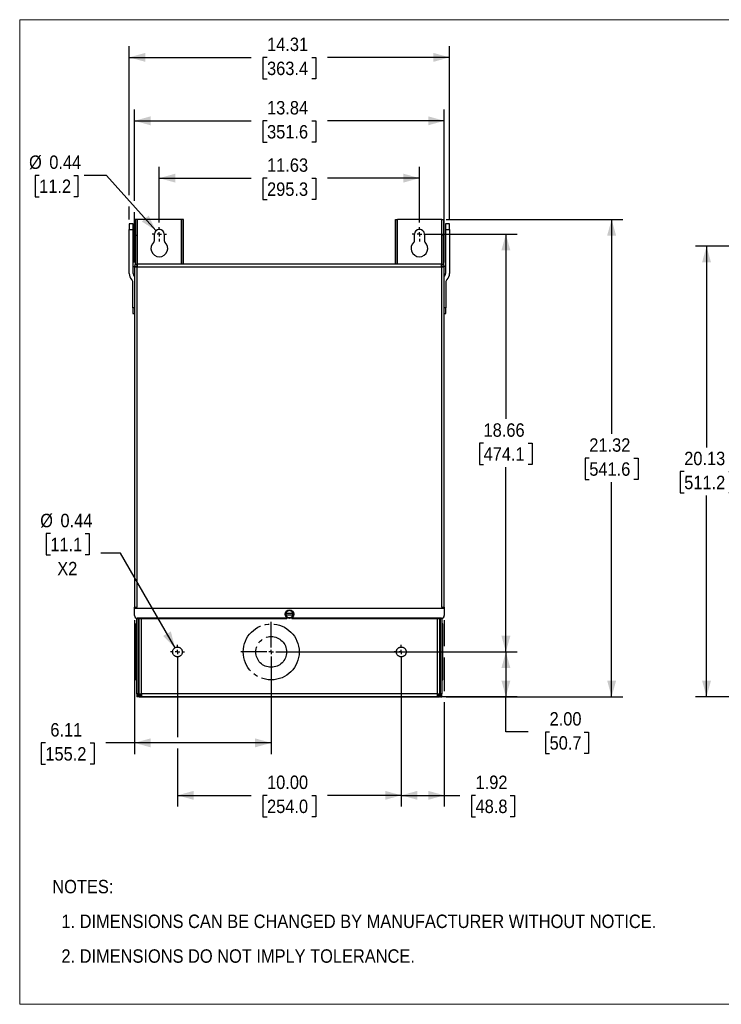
# Model space of a CAD drawing. Header units: inches. Extents: x 0 to 68, y 0 to 44.
# Tile 1 of 2: x 0 to 31.3, y 0 to 44. Entities that reach past the tile are written whole.
import ezdxf

# ---------------------------------------------------------------- set-up
doc = ezdxf.new("R2010")
doc.units = ezdxf.units.IN
doc.header["$LTSCALE"] = 4
doc.header["$MEASUREMENT"] = 0
for name, pattern in [('SLD-Center', [0.75, 0.6, -0.05, 0.05, -0.05]), ('SLD-Dashed', [0.2, 0.1, 0.1]), ('SLD-Solid', [0])]:
    doc.linetypes.add(name, pattern=pattern)
for name, color, linetype in [('CENTER', 40, 'SLD-Center'), ('HIDDEN', 102, 'SLD-Dashed'), ('SLD-DEFPOINTS', 7, 'Continuous')]:
    doc.layers.add(name, color=color, linetype=linetype)
doc.layers.add('DIMENSIONS', color=140, linetype='SLD-Solid', lineweight=25)
doc.layers.add('TEXT', color=140, linetype='SLD-Solid', lineweight=25)
doc.styles.add('SLDTEXTSTYLE0', font='GOTHIC.TTF', dxfattribs={"width": 0.913})
doc.dimstyles.new('SLDDIMSTYLE0', dxfattribs={"dimtxt": 0.6, "dimasz": 0.72, "dimexe": 0, "dimexo": 0.0625, "dimgap": 0.15, "dimtad": 0, "dimtih": 1, "dimtoh": 1, "dimrnd": 1e-09, "dimzin": 4, "dimdsep": 46, "dimtxsty": 'SLDTEXTSTYLE0', "dimsah": 1, "dimcen": 0.09, "dimadec": 0, "dimazin": 1, "dimtfac": 1, "dimtofl": 0, "dimtmove": 0, "dimatfit": 3, "dimfxl": 0, "dimfrac": 2, "dimtolj": 1, "dimtzin": 12, "dimarcsym": 0})
doc.dimstyles.new('SLDDIMSTYLE1', dxfattribs={"dimtxt": 0.6, "dimasz": 0.72, "dimexe": 0, "dimexo": 0.0625, "dimgap": 0.15, "dimtad": 0, "dimtih": 1, "dimtoh": 1, "dimrnd": 1e-09, "dimzin": 12, "dimdsep": 46, "dimtxsty": 'SLDTEXTSTYLE0', "dimsah": 1, "dimcen": 0.09, "dimadec": 0, "dimazin": 3, "dimtfac": 1, "dimtofl": 0, "dimtmove": 0, "dimatfit": 3, "dimfxl": 0, "dimfrac": 2, "dimtolj": 1, "dimtzin": 12, "dimarcsym": 0})
doc.dimstyles.new('SLDDIMSTYLE2', dxfattribs={"dimtxt": 0.6, "dimasz": 0.72, "dimexe": 0, "dimexo": 0.0625, "dimgap": 0.15, "dimtad": 0, "dimtih": 1, "dimtoh": 1, "dimrnd": 1e-09, "dimdsep": 46, "dimtxsty": 'SLDTEXTSTYLE0', "dimsah": 1, "dimcen": 0, "dimadec": 0, "dimazin": 2, "dimtfac": 1, "dimtofl": 0, "dimtmove": 0, "dimatfit": 3, "dimfxl": 0, "dimfrac": 2, "dimtolj": 1, "dimtzin": 12, "dimarcsym": 0})
doc.dimstyles.new('SLDDIMSTYLE3', dxfattribs={"dimtxt": 0.6, "dimasz": 0.72, "dimexe": 0, "dimexo": 0.0625, "dimgap": 0.15, "dimtad": 0, "dimtih": 1, "dimtoh": 1, "dimrnd": 1e-09, "dimdsep": 46, "dimtxsty": 'SLDTEXTSTYLE0', "dimsah": 1, "dimcen": 0, "dimadec": 0, "dimazin": 2, "dimtfac": 1, "dimtofl": 0, "dimtmove": 0, "dimatfit": 3, "dimfxl": 0, "dimfrac": 2, "dimtolj": 1, "dimtzin": 12, "dimarcsym": 0})

# ---------------------------------------------------------------- blocks, each defined once
blk = doc.blocks.new('Block2')
at = {"color": 7, "linetype": 'SLD-Solid', "lineweight": 18}
for p, q in [((68, 44), (0, 44)), ((0, 0), (0, 44)), ((68, 0), (68, 44)), ((68, 0), (0, 0))]:
    blk.add_line(p, q, dxfattribs=at)
blk = doc.blocks.new('SW_NOTE_0_2')
at = {"layer": 'TEXT', "color": 0, "char_height": 0.6, "attachment_point": 1, "style": 'SLDTEXTSTYLE0'}
for s, insert in [('NOTES:', (0, 0.766)), ('  1. DIMENSIONS CAN BE CHANGED BY MANUFACTURER WITHOUT NOTICE.', (0, -0.785)), ('  2. DIMENSIONS DO NOT IMPLY TOLERANCE.', (0, -2.337))]:
    blk.add_mtext(s, dxfattribs=dict(at, insert=insert))
blk = doc.blocks.new('_D')
at = {"layer": 'DIMENSIONS'}
for p, q in [((7.05, 15.547), (7.05, 11.933)), ((17.05, 15.547), (17.05, 8.838)), ((7.05, 11.433), (7.05, 8.838)), ((7.05, 9.338), (10.343, 9.338)), ((11.052, 9.333), (10.869, 9.333)), ((10.869, 9.333), (10.869, 8.381)), ((13.047, 9.333), (13.23, 9.333)), ((13.23, 9.333), (13.23, 8.381)), ((17.05, 9.338), (13.756, 9.338)), ((10.869, 8.381), (11.052, 8.381)), ((13.23, 8.381), (13.047, 8.381))]:
    blk.add_line(p, q, dxfattribs=at)
for points in [[(7.05, 9.338), (7.77, 9.138), (7.77, 9.538)], [(17.05, 9.338), (16.33, 9.538), (16.33, 9.138)]]:
    blk.add_solid(points, dxfattribs=at)
at = {"layer": 'DIMENSIONS', "char_height": 0.6, "attachment_point": 1, "style": 'SLDTEXTSTYLE0'}
for s, insert in [('10.00', (11.052, 10.221)), ('254.0', (11.052, 9.147))]:
    blk.add_mtext(s, dxfattribs=dict(at, insert=insert))
blk = doc.blocks.new('_D_1')
at = {"layer": 'DIMENSIONS'}
for p, q in [((5.128, 17.17), (5.128, 11.183)), ((11.237, 15.547), (11.237, 11.183)), ((1.147, 11.678), (0.964, 11.678)), ((0.964, 11.678), (0.964, 10.726)), ((3.142, 11.678), (3.325, 11.678)), ((3.325, 11.678), (3.325, 10.726)), ((5.128, 11.683), (3.851, 11.683)), ((11.237, 11.683), (5.128, 11.683)), ((0.964, 10.726), (1.147, 10.726)), ((3.325, 10.726), (3.142, 10.726))]:
    blk.add_line(p, q, dxfattribs=at)
for points in [[(5.128, 11.683), (5.848, 11.483), (5.848, 11.883)], [(11.237, 11.683), (10.517, 11.883), (10.517, 11.483)]]:
    blk.add_solid(points, dxfattribs=at)
at = {"layer": 'DIMENSIONS', "char_height": 0.6, "attachment_point": 1, "style": 'SLDTEXTSTYLE0'}
for s, insert in [('6.11', (1.369, 12.567)), ('155.2', (1.147, 11.492))]:
    blk.add_mtext(s, dxfattribs=dict(at, insert=insert))
blk = doc.blocks.new('_D_2')
at = {"layer": 'DIMENSIONS'}
for p, q in [((18.972, 17.17), (18.972, 15.997)), ((17.05, 15.547), (17.05, 8.838)), ((18.972, 15.497), (18.972, 14)), ((18.972, 13.5), (18.972, 8.838)), ((17.05, 9.338), (18.972, 9.338)), ((18.972, 9.338), (19.66, 9.338)), ((20.369, 9.333), (20.187, 9.333)), ((20.187, 9.333), (20.187, 8.381)), ((21.921, 9.333), (22.104, 9.333)), ((22.104, 9.333), (22.104, 8.381)), ((20.187, 8.381), (20.369, 8.381)), ((22.104, 8.381), (21.921, 8.381))]:
    blk.add_line(p, q, dxfattribs=at)
for points in [[(17.05, 9.338), (17.77, 9.138), (17.77, 9.538)], [(18.972, 9.338), (18.252, 9.538), (18.252, 9.138)]]:
    blk.add_solid(points, dxfattribs=at)
at = {"layer": 'DIMENSIONS', "char_height": 0.6, "attachment_point": 1, "style": 'SLDTEXTSTYLE0'}
for s, insert in [('1.92', (20.369, 10.221)), ('48.8', (20.369, 9.147))]:
    blk.add_mtext(s, dxfattribs=dict(at, insert=insert))
blk = doc.blocks.new('_D_3')
at = {"layer": 'DIMENSIONS'}
for p, q in [((11.437, 15.747), (22.223, 15.747)), ((21.723, 15.747), (21.723, 13.75)), ((18.853, 13.75), (22.223, 13.75)), ((21.723, 12.172), (21.723, 13.75)), ((22.723, 12.172), (21.723, 12.172)), ((23.676, 12.168), (23.493, 12.168)), ((23.493, 12.168), (23.493, 11.215)), ((25.228, 12.168), (25.41, 12.168)), ((25.41, 12.168), (25.41, 11.215)), ((23.493, 11.215), (23.676, 11.215)), ((25.41, 11.215), (25.228, 11.215))]:
    blk.add_line(p, q, dxfattribs=at)
for points in [[(21.723, 15.747), (21.523, 15.027), (21.923, 15.027)], [(21.723, 13.75), (21.923, 14.47), (21.523, 14.47)]]:
    blk.add_solid(points, dxfattribs=at)
at = {"layer": 'DIMENSIONS', "char_height": 0.6, "attachment_point": 1, "style": 'SLDTEXTSTYLE0'}
for s, insert in [('2.00', (23.676, 13.056)), ('50.7', (23.676, 11.982))]:
    blk.add_mtext(s, dxfattribs=dict(at, insert=insert))
blk = doc.blocks.new('_D_4')
at = {"layer": 'DIMENSIONS'}
for p, q in [((1.369, 21.032), (1.186, 21.032)), ((1.186, 21.032), (1.186, 20.079)), ((2.92, 21.032), (3.103, 21.032)), ((3.103, 21.032), (3.103, 20.079)), ((1.186, 20.079), (1.369, 20.079)), ((3.103, 20.079), (2.92, 20.079)), ((4.498, 20.167), (3.623, 20.167)), ((6.94, 15.937), (4.498, 20.167))]:
    blk.add_line(p, q, dxfattribs=at)
blk.add_solid([(6.94, 15.937), (6.753, 16.66), (6.407, 16.46)], dxfattribs=at)
at = {"layer": 'DIMENSIONS', "char_height": 0.6, "attachment_point": 1, "style": 'SLDTEXTSTYLE0'}
for s, insert in [('%%c', (0.916, 21.92)), ('0.44', (1.821, 21.92)), ('11.1', (1.369, 20.846)), ('X2', (1.679, 19.772))]:
    blk.add_mtext(s, dxfattribs=dict(at, insert=insert))
blk = doc.blocks.new('_D_5')
at = {"layer": 'DIMENSIONS'}
for p, q in [((18.062, 34.412), (22.223, 34.412)), ((21.723, 34.412), (21.723, 26.159)), ((20.726, 25.075), (20.543, 25.075)), ((20.543, 25.075), (20.543, 24.122)), ((22.721, 25.075), (22.904, 25.075)), ((22.904, 25.075), (22.904, 24.122)), ((20.543, 24.122), (20.726, 24.122)), ((21.723, 15.747), (21.723, 24.001)), ((22.904, 24.122), (22.721, 24.122)), ((17.25, 15.747), (22.223, 15.747))]:
    blk.add_line(p, q, dxfattribs=at)
for points in [[(21.723, 34.412), (21.523, 33.692), (21.923, 33.692)], [(21.723, 15.747), (21.923, 16.467), (21.523, 16.467)]]:
    blk.add_solid(points, dxfattribs=at)
at = {"layer": 'DIMENSIONS', "char_height": 0.6, "attachment_point": 1, "style": 'SLDTEXTSTYLE0'}
for s, insert in [('18.66', (20.726, 25.963)), ('474.1', (20.726, 24.889))]:
    blk.add_mtext(s, dxfattribs=dict(at, insert=insert))
blk = doc.blocks.new('_D_6')
at = {"layer": 'DIMENSIONS'}
for p, q in [((19.062, 35.072), (26.948, 35.072)), ((26.448, 35.072), (26.448, 25.489)), ((25.45, 24.405), (25.268, 24.405)), ((25.268, 24.405), (25.268, 23.452)), ((27.445, 24.405), (27.628, 24.405)), ((27.628, 24.405), (27.628, 23.452)), ((25.268, 23.452), (25.45, 23.452)), ((26.448, 13.747), (26.448, 23.331)), ((27.628, 23.452), (27.445, 23.452)), ((19.062, 13.747), (26.948, 13.747))]:
    blk.add_line(p, q, dxfattribs=at)
for points in [[(26.448, 35.072), (26.248, 34.352), (26.648, 34.352)], [(26.448, 13.747), (26.648, 14.467), (26.248, 14.467)]]:
    blk.add_solid(points, dxfattribs=at)
at = {"layer": 'DIMENSIONS', "char_height": 0.6, "attachment_point": 1, "style": 'SLDTEXTSTYLE0'}
for s, insert in [('21.32', (25.45, 25.293)), ('541.6', (25.45, 24.219))]:
    blk.add_mtext(s, dxfattribs=dict(at, insert=insert))
blk = doc.blocks.new('_D_7')
at = {"layer": 'DIMENSIONS'}
for p, q in [((6.237, 34.932), (6.237, 37.419)), ((17.862, 34.932), (17.862, 37.419)), ((6.237, 36.919), (10.343, 36.919)), ((11.052, 36.914), (10.869, 36.914)), ((10.869, 36.914), (10.869, 35.962)), ((13.047, 36.914), (13.23, 36.914)), ((13.23, 36.914), (13.23, 35.962)), ((17.862, 36.919), (13.756, 36.919)), ((10.869, 35.962), (11.052, 35.962)), ((13.23, 35.962), (13.047, 35.962))]:
    blk.add_line(p, q, dxfattribs=at)
for points in [[(6.237, 36.919), (6.957, 36.719), (6.957, 37.119)], [(17.862, 36.919), (17.142, 37.119), (17.142, 36.719)]]:
    blk.add_solid(points, dxfattribs=at)
at = {"layer": 'DIMENSIONS', "char_height": 0.6, "attachment_point": 1, "style": 'SLDTEXTSTYLE0'}
for s, insert in [('11.63', (11.052, 37.803)), ('295.3', (11.052, 36.728))]:
    blk.add_mtext(s, dxfattribs=dict(at, insert=insert))
blk = doc.blocks.new('_D_8')
at = {"layer": 'DIMENSIONS'}
for p, q in [((5.128, 35.898), (5.128, 39.981)), ((18.972, 33.149), (18.972, 39.981)), ((5.128, 39.481), (10.343, 39.481)), ((11.052, 39.477), (10.869, 39.477)), ((10.869, 39.477), (10.869, 38.524)), ((13.047, 39.477), (13.23, 39.477)), ((13.23, 39.477), (13.23, 38.524)), ((18.972, 39.481), (13.756, 39.481)), ((10.869, 38.524), (11.052, 38.524)), ((13.23, 38.524), (13.047, 38.524)), ((5.128, 33.149), (5.128, 35.398))]:
    blk.add_line(p, q, dxfattribs=at)
for points in [[(5.128, 39.481), (5.848, 39.281), (5.848, 39.681)], [(18.972, 39.481), (18.252, 39.681), (18.252, 39.281)]]:
    blk.add_solid(points, dxfattribs=at)
at = {"layer": 'DIMENSIONS', "char_height": 0.6, "attachment_point": 1, "style": 'SLDTEXTSTYLE0'}
for s, insert in [('13.84', (11.052, 40.365)), ('351.6', (11.052, 39.291))]:
    blk.add_mtext(s, dxfattribs=dict(at, insert=insert))
blk = doc.blocks.new('_D_9')
at = {"layer": 'DIMENSIONS'}
for p, q in [((4.895, 36.156), (4.895, 42.816)), ((19.204, 35.072), (19.204, 42.816)), ((4.895, 42.316), (10.343, 42.316)), ((11.052, 42.311), (10.869, 42.311)), ((10.869, 42.311), (10.869, 41.359)), ((13.047, 42.311), (13.23, 42.311)), ((13.23, 42.311), (13.23, 41.359)), ((19.204, 42.316), (13.756, 42.316)), ((10.869, 41.359), (11.052, 41.359)), ((13.23, 41.359), (13.047, 41.359)), ((4.895, 35.072), (4.895, 35.656))]:
    blk.add_line(p, q, dxfattribs=at)
for points in [[(4.895, 42.316), (5.615, 42.116), (5.615, 42.516)], [(19.204, 42.316), (18.484, 42.516), (18.484, 42.116)]]:
    blk.add_solid(points, dxfattribs=at)
at = {"layer": 'DIMENSIONS', "char_height": 0.6, "attachment_point": 1, "style": 'SLDTEXTSTYLE0'}
for s, insert in [('14.31', (11.052, 43.2)), ('363.4', (11.052, 42.125))]:
    blk.add_mtext(s, dxfattribs=dict(at, insert=insert))
blk = doc.blocks.new('_D_10')
at = {"layer": 'DIMENSIONS'}
for p, q in [((0.87, 37.044), (0.687, 37.044)), ((0.687, 37.044), (0.687, 36.091)), ((2.422, 37.044), (2.605, 37.044)), ((2.605, 37.044), (2.605, 36.091)), ((3.874, 37.044), (2.874, 37.044)), ((6.09, 34.576), (3.874, 37.044)), ((0.687, 36.091), (0.87, 36.091)), ((2.605, 36.091), (2.422, 36.091))]:
    blk.add_line(p, q, dxfattribs=at)
blk.add_solid([(6.09, 34.576), (5.758, 35.245), (5.46, 34.978)], dxfattribs=at)
at = {"layer": 'DIMENSIONS', "char_height": 0.6, "attachment_point": 1, "style": 'SLDTEXTSTYLE0'}
for s, insert in [('%%c', (0.418, 37.932)), ('0.44', (1.323, 37.932)), ('11.2', (0.87, 36.858))]:
    blk.add_mtext(s, dxfattribs=dict(at, insert=insert))
blk = doc.blocks.new('SW_CENTERMARKSYMBOL_0')
at = {"layer": 'CENTER', "color": 0}
for p, q in [((0, 0.2), (0, 1.35)), ((-0.2, 0), (-1.35, 0)), ((0, 0), (-0.1, 0)), ((0, 0), (0, 0.1)), ((0, 0), (0, -0.1)), ((0, 0), (0.1, 0)), ((0.2, 0), (1.35, 0)), ((0, -0.2), (0, -1.35))]:
    blk.add_line(p, q, dxfattribs=at)
blk = doc.blocks.new('SW_CENTERMARKSYMBOL_1')
at = {"layer": 'CENTER', "color": 0}
for p, q in [((-0.2, 0), (-0.31875, 0)), ((0, 0), (-0.1, 0)), ((0, 0.2), (0, 0.31875)), ((0, 0), (0, 0.1)), ((0, 0), (0, -0.1)), ((0, 0), (0.1, 0)), ((0.2, 0), (0.31875, 0)), ((0, -0.2), (0, -0.31875))]:
    blk.add_line(p, q, dxfattribs=at)
blk = doc.blocks.new('SW_CENTERMARKSYMBOL_2')
at = {"layer": 'CENTER', "color": 0}
for p, q in [((-0.2, 0), (-0.31875, 0)), ((0, 0), (-0.1, 0)), ((0, 0.2), (0, 0.31875)), ((0, 0), (0, 0.1)), ((0, 0), (0, -0.1)), ((0, 0), (0.1, 0)), ((0.2, 0), (0.31875, 0)), ((0, -0.2), (0, -0.31875))]:
    blk.add_line(p, q, dxfattribs=at)
blk = doc.blocks.new('SW_CENTERMARKSYMBOL_3')
at = {"layer": 'CENTER', "color": 0}
for p, q in [((-0.2, 0), (-0.32, 0)), ((0, 0), (-0.1, 0)), ((0, 0.2), (0, 0.32)), ((0, 0), (0, 0.1)), ((0, 0), (0, -0.1)), ((0, 0), (0.1, 0)), ((0.2, 0), (0.32, 0)), ((0, -0.2), (0, -0.32))]:
    blk.add_line(p, q, dxfattribs=at)
blk = doc.blocks.new('SW_CENTERMARKSYMBOL_4')
at = {"layer": 'CENTER', "color": 0}
for p, q in [((-0.2, 0), (-0.32, 0)), ((0, 0), (-0.1, 0)), ((0, 0.2), (0, 0.32)), ((0, 0), (0, 0.1)), ((0, 0), (0, -0.1)), ((0, 0), (0.1, 0)), ((0.2, 0), (0.32, 0)), ((0, -0.2), (0, -0.32))]:
    blk.add_line(p, q, dxfattribs=at)
blk = doc.blocks.new('_D_15')
at = {"layer": 'DIMENSIONS'}
for p, q in [((41.517, 33.872), (30.188, 33.872)), ((30.688, 33.872), (30.688, 24.889)), ((29.691, 23.805), (29.508, 23.805)), ((29.508, 23.805), (29.508, 22.853)), ((31.686, 23.805), (31.868, 23.805)), ((31.868, 23.805), (31.868, 22.853)), ((29.508, 22.853), (29.691, 22.853)), ((30.688, 13.747), (30.688, 22.731)), ((31.868, 22.853), (31.686, 22.853)), ((36.577, 13.747), (30.188, 13.747))]:
    blk.add_line(p, q, dxfattribs=at)
for points in [[(30.688, 33.872), (30.488, 33.152), (30.888, 33.152)], [(30.688, 13.747), (30.888, 14.467), (30.488, 14.467)]]:
    blk.add_solid(points, dxfattribs=at)
at = {"layer": 'DIMENSIONS', "char_height": 0.6, "attachment_point": 1, "style": 'SLDTEXTSTYLE0'}
for s, insert in [('20.13', (29.691, 24.693)), ('511.2', (29.691, 23.619))]:
    blk.add_mtext(s, dxfattribs=dict(at, insert=insert))

msp = doc.modelspace()

# ---------------------------------------------------------------- linework, layer by layer
for p, q in [((5.075, 34.872), (4.895, 34.872)), ((4.895, 34.872), (4.895, 34.622)), ((5.075, 34.622), (5.075, 34.872)), ((5.162, 35.072), (5.162, 34.372)), ((5.237, 35.072), (5.162, 35.072)), ((5.237, 35.072), (5.237, 34.372)), ((5.237, 35.072), (5.25, 35.072)), ((7.225, 35.072), (5.25, 35.072)), ((5.25, 35.072), (5.25, 33.072)), ((7.237, 35.072), (7.225, 35.072)), ((7.225, 33.072), (7.225, 35.072)), ((7.237, 33.072), (7.237, 35.072)), ((7.312, 35.072), (7.237, 35.072)), ((7.312, 33.072), (7.312, 35.072)), ((16.787, 33.072), (16.787, 35.072)), ((16.787, 35.072), (16.862, 35.072)), ((16.862, 33.072), (16.862, 35.072)), ((16.862, 35.072), (16.875, 35.072)), ((18.85, 35.072), (16.875, 35.072)), ((16.875, 33.072), (16.875, 35.072)), ((18.862, 35.072), (18.85, 35.072)), ((18.85, 35.072), (18.85, 33.072)), ((18.862, 35.072), (18.937, 35.072)), ((18.862, 34.372), (18.862, 35.072)), ((18.937, 35.072), (18.937, 34.372)), ((19.204, 34.872), (19.025, 34.872)), ((19.025, 34.872), (19.025, 34.622)), ((19.204, 34.622), (19.204, 34.872)), ((4.895, 34.622), (5.075, 34.622)), ((4.895, 32.655), (4.895, 34.622)), ((5.075, 32.655), (5.075, 34.622)), ((5.162, 34.372), (5.162, 33.072)), ((5.162, 34.372), (5.237, 34.372)), ((5.237, 34.372), (5.237, 33.072)), ((6.017, 34.126), (6.017, 34.412)), ((6.457, 34.412), (6.457, 34.126)), ((17.642, 34.126), (17.642, 34.412)), ((18.082, 34.412), (18.082, 34.126)), ((18.937, 34.372), (18.862, 34.372)), ((18.862, 34.372), (18.862, 33.072)), ((18.937, 34.372), (18.937, 33.072)), ((19.025, 34.622), (19.204, 34.622)), ((19.025, 34.622), (19.025, 32.655)), ((19.204, 34.622), (19.204, 32.655)), ((5.162, 33.072), (5.237, 33.072)), ((5.162, 33.059), (5.162, 33.072)), ((5.162, 33.059), (5.162, 33.033)), ((5.162, 33.059), (5.2, 33.059)), ((5.237, 33.072), (5.237, 33.059)), ((18.849, 33.072), (5.25, 33.072)), ((5.25, 33.072), (5.25, 32.949)), ((18.849, 32.949), (18.849, 33.072)), ((18.862, 33.072), (18.937, 33.072)), ((18.862, 33.072), (18.862, 33.059)), ((18.9, 33.059), (18.937, 33.059)), ((18.937, 33.072), (18.937, 33.059)), ((18.937, 33.059), (18.937, 33.032)), ((5.202, 32.949), (5.128, 32.949)), ((5.128, 32.942), (5.128, 32.949)), ((5.128, 32.942), (5.128, 17.747)), ((5.237, 32.949), (5.237, 32.997)), ((5.237, 32.997), (5.25, 32.997)), ((5.25, 17.747), (5.25, 32.949)), ((5.25, 32.949), (18.849, 32.949)), ((18.849, 32.997), (18.862, 32.997)), ((18.849, 32.949), (18.849, 17.747)), ((18.862, 32.997), (18.862, 32.949)), ((18.972, 32.949), (18.897, 32.949)), ((18.972, 32.942), (18.972, 32.949)), ((18.972, 17.747), (18.972, 32.942)), ((5.058, 31.122), (5.058, 32.263)), ((19.041, 32.263), (19.041, 31.122)), ((5.058, 31.122), (5.058, 30.872)), ((5.128, 31.122), (5.058, 31.122)), ((5.058, 30.872), (5.128, 30.872)), ((19.041, 31.122), (18.972, 31.122)), ((18.972, 30.872), (19.041, 30.872)), ((19.041, 30.872), (19.041, 31.122)), ((5.128, 17.747), (5.25, 17.747)), ((5.128, 17.688), (5.128, 17.747)), ((18.972, 17.688), (5.128, 17.688)), ((5.128, 17.684), (5.128, 17.688)), ((18.972, 17.684), (5.128, 17.684)), ((5.128, 17.377), (5.128, 17.684)), ((18.849, 17.747), (18.972, 17.747)), ((18.972, 17.747), (18.972, 17.688)), ((18.972, 17.688), (18.972, 17.684)), ((18.972, 17.684), (18.972, 17.377)), ((5.128, 17.37), (5.128, 17.377)), ((5.237, 13.872), (5.237, 17.247)), ((11.939, 17.252), (5.253, 17.252)), ((5.253, 17.246), (5.253, 17.252)), ((5.253, 17.246), (11.939, 17.246)), ((5.297, 17.246), (5.297, 13.872)), ((5.327, 17.246), (5.327, 13.877)), ((5.446, 13.87), (5.446, 17.246)), ((11.894, 17.527), (11.894, 17.467)), ((11.897, 17.467), (11.894, 17.467)), ((11.894, 17.467), (11.894, 17.407)), ((11.894, 17.407), (11.897, 17.407)), ((11.894, 17.407), (11.894, 17.347)), ((11.894, 17.347), (11.972, 17.302)), ((12.203, 17.467), (11.897, 17.467)), ((11.897, 17.407), (12.203, 17.407)), ((11.939, 17.246), (11.939, 17.252)), ((11.94, 17.276), (11.94, 17.263)), ((11.94, 17.256), (11.94, 17.263)), ((12.128, 17.302), (12.206, 17.347)), ((12.16, 17.263), (12.16, 17.276)), ((12.16, 17.263), (12.16, 17.256)), ((18.847, 17.252), (12.16, 17.252)), ((12.16, 17.252), (12.16, 17.246)), ((12.16, 17.246), (18.847, 17.246)), ((12.206, 17.467), (12.203, 17.467)), ((12.203, 17.407), (12.206, 17.407)), ((12.206, 17.467), (12.206, 17.527)), ((12.206, 17.407), (12.206, 17.467)), ((12.206, 17.347), (12.206, 17.407)), ((18.653, 17.246), (18.653, 13.87)), ((18.772, 13.877), (18.772, 17.246)), ((18.802, 13.872), (18.802, 17.246)), ((18.847, 17.246), (18.847, 17.252)), ((18.862, 17.247), (18.862, 13.872)), ((18.972, 17.37), (18.972, 17.377)), ((5.237, 16.997), (5.187, 16.997)), ((5.187, 16.997), (5.187, 14.497)), ((18.912, 16.997), (18.862, 16.997)), ((18.912, 15.747), (18.912, 16.997)), ((18.912, 14.497), (18.912, 15.747)), ((5.187, 14.497), (5.237, 14.497)), ((18.862, 14.497), (18.912, 14.497)), ((5.297, 13.872), (5.237, 13.872)), ((5.237, 13.872), (5.237, 13.747)), ((5.297, 13.747), (5.237, 13.747)), ((5.297, 13.872), (5.297, 13.747)), ((5.344, 13.747), (5.297, 13.747)), ((5.327, 13.877), (5.327, 13.87)), ((5.327, 13.87), (5.387, 13.87)), ((5.344, 13.811), (5.344, 13.747)), ((5.344, 13.747), (18.755, 13.747)), ((5.393, 13.87), (5.446, 13.87)), ((18.653, 13.87), (5.446, 13.87)), ((5.446, 13.87), (5.446, 13.75)), ((5.446, 13.75), (18.653, 13.75)), ((18.653, 13.87), (18.653, 13.75)), ((18.653, 13.87), (18.707, 13.87)), ((18.713, 13.87), (18.772, 13.87)), ((18.755, 13.747), (18.755, 13.811)), ((18.802, 13.747), (18.755, 13.747)), ((18.772, 13.87), (18.772, 13.877)), ((18.862, 13.872), (18.802, 13.872)), ((18.802, 13.747), (18.802, 13.872)), ((18.802, 13.747), (18.862, 13.747)), ((18.862, 13.747), (18.862, 13.872))]:
    msp.add_line(p, q)
msp.add_circle((12.05, 17.437), 0.195)
for centre, radius, start, end in [((6.237, 34.412), 0.22, 0, 180), ((17.862, 34.412), 0.22, 0, 180), ((6.237, 33.782), 0.375, 131.5324, 48.4676), ((5.932, 34.126), 0.085, 311.5324, 0), ((6.542, 34.126), 0.085, 180, 228.4676), ((17.862, 33.782), 0.375, 131.5324, 48.4676), ((17.557, 34.126), 0.085, 311.5324, 0), ((18.167, 34.126), 0.085, 180, 228.4676), ((5.262, 32.655), 0.367, 180, 225), ((5.262, 32.655), 0.188, 180, 225), ((18.837, 32.655), 0.188, 315, 0), ((18.837, 32.655), 0.367, 315, 0), ((4.87, 32.263), 0.188, 0, 45), ((19.229, 32.263), 0.188, 135, 180), ((5.253, 17.377), 0.125, 180.1092, 270.1093), ((5.253, 17.37), 0.125, 180.1097, 270.1088), ((12.05, 17.437), 0.156, 120, 168.9125), ((12.05, 17.437), 0.156, 191.0875, 240), ((12.049, 17.252), 0.11, 174.5276, 179.9991), ((12.049, 17.246), 0.11, 174.5268, 179.9999), ((12.05, 17.437), 0.156, 60, 120), ((12.05, 17.437), 0.156, 240, 300), ((12.05, 17.437), 0.156, 11.0875, 60), ((12.05, 17.437), 0.156, 300, 348.9125), ((12.05, 17.252), 0.11, 0.0009, 5.4724), ((12.05, 17.246), 0.11, 0.0001, 5.4732), ((18.847, 17.377), 0.125, 269.8907, 359.8908), ((18.847, 17.37), 0.125, 269.8912, 359.8903)]:
    msp.add_arc(centre, radius, start, end)
for points, knots in [([(5.128, 32.949), (5.129, 32.963), (5.132, 32.991), (5.153, 33.027), (5.184, 33.055), (5.218, 33.07), (5.241, 33.071), (5.25, 33.072)], [0, 0, 0, 0, 0.214249, 0.428492, 0.642895, 0.857639, 1, 1, 1, 1]), ([(18.849, 33.072), (18.863, 33.071), (18.89, 33.068), (18.927, 33.047), (18.955, 33.016), (18.969, 32.981), (18.971, 32.958), (18.972, 32.949)], [0, 0, 0, 0, 0.215139, 0.430287, 0.645271, 0.859913, 1, 1, 1, 1]), ([(5.25, 32.949), (5.236, 32.949), (5.209, 32.947), (5.172, 32.945), (5.144, 32.943), (5.13, 32.942), (5.128, 32.942), (5.128, 32.942)], [0, 0, 0, 0, 0.21514, 0.430287, 0.64527, 0.859915, 1, 1, 1, 1]), ([(5.237, 32.995), (5.236, 32.995), (5.23, 32.994), (5.22, 32.987), (5.209, 32.975), (5.203, 32.961), (5.203, 32.953), (5.202, 32.949)], [0, 0, 0, 0, 0.04698, 0.312125, 0.575934, 0.837013, 1, 1, 1, 1]), ([(18.972, 32.942), (18.97, 32.942), (18.967, 32.943), (18.946, 32.944), (18.915, 32.946), (18.881, 32.948), (18.858, 32.949), (18.849, 32.949)], [0, 0, 0, 0, 0.214246, 0.42849, 0.642894, 0.857638, 1, 1, 1, 1]), ([(18.897, 32.949), (18.896, 32.955), (18.895, 32.965), (18.887, 32.98), (18.876, 32.99), (18.866, 32.994), (18.862, 32.995)], [0, 0, 0, 0, 0.258279, 0.516515, 0.775993, 1, 1, 1, 1]), ([(5.327, 13.877), (5.328, 13.876), (5.331, 13.876), (5.351, 13.875), (5.382, 13.873), (5.415, 13.871), (5.438, 13.87), (5.446, 13.87)], [0, 0, 0, 0, 0.214231, 0.428451, 0.642839, 0.857583, 1, 1, 1, 1]), ([(5.446, 13.75), (5.431, 13.752), (5.399, 13.755), (5.36, 13.783), (5.332, 13.822), (5.329, 13.854), (5.327, 13.87)], [0, 0, 0, 0, 0.249999, 0.499998, 0.75, 1, 1, 1, 1]), ([(5.446, 13.81), (5.439, 13.811), (5.423, 13.812), (5.403, 13.826), (5.389, 13.846), (5.388, 13.862), (5.387, 13.87)], [0, 0, 0, 0, 0.25, 0.499997, 0.749999, 1, 1, 1, 1]), ([(5.405, 13.827), (5.405, 13.827), (5.405, 13.828), (5.404, 13.831), (5.403, 13.834), (5.402, 13.837), (5.401, 13.84), (5.401, 13.842), (5.4, 13.845), (5.399, 13.848), (5.398, 13.851), (5.397, 13.854), (5.396, 13.857), (5.395, 13.86), (5.395, 13.863), (5.394, 13.866), (5.393, 13.868), (5.393, 13.87)], [0, 0, 0, 0, 0.048812, 0.090834, 0.174882, 0.258927, 0.300964, 0.385003, 0.427029, 0.511077, 0.595115, 0.637121, 0.72117, 0.763211, 0.847239, 0.923596, 1, 1, 1, 1]), ([(5.446, 13.81), (5.442, 13.81), (5.438, 13.811), (5.431, 13.816), (5.429, 13.818), (5.424, 13.822), (5.422, 13.824), (5.417, 13.83), (5.415, 13.833), (5.411, 13.839), (5.408, 13.843), (5.402, 13.854), (5.397, 13.862), (5.393, 13.87)], [0, 0, 0, 0, 0.25, 0.25, 0.375, 0.375, 0.5, 0.5, 0.625, 0.625, 0.75, 0.75, 1, 1, 1, 1]), ([(18.653, 13.87), (18.666, 13.87), (18.693, 13.872), (18.729, 13.874), (18.756, 13.876), (18.77, 13.876), (18.772, 13.877), (18.772, 13.877)], [0, 0, 0, 0, 0.21516, 0.430329, 0.645327, 0.859968, 1, 1, 1, 1]), ([(18.772, 13.87), (18.771, 13.854), (18.767, 13.822), (18.739, 13.783), (18.7, 13.755), (18.669, 13.752), (18.653, 13.75)], [0, 0, 0, 0, 0.25, 0.500002, 0.750001, 1, 1, 1, 1]), ([(18.713, 13.87), (18.712, 13.862), (18.71, 13.846), (18.696, 13.826), (18.676, 13.812), (18.661, 13.811), (18.653, 13.81)], [0, 0, 0, 0, 0.250001, 0.500003, 0.75, 1, 1, 1, 1]), ([(18.707, 13.87), (18.702, 13.862), (18.698, 13.854), (18.691, 13.843), (18.689, 13.84), (18.684, 13.833), (18.682, 13.83), (18.678, 13.824), (18.675, 13.822), (18.671, 13.818), (18.669, 13.816), (18.662, 13.811), (18.657, 13.81), (18.653, 13.81)], [0, 0, 0, 0, 0.25, 0.25, 0.375, 0.375, 0.5, 0.5, 0.625, 0.625, 0.75, 0.75, 1, 1, 1, 1]), ([(18.707, 13.87), (18.703, 13.855), (18.698, 13.84), (18.694, 13.827), (18.694, 13.826)], [0, 0, 0, 0, 0.949544, 1, 1, 1, 1])]:
    msp.add_open_spline(points, degree=3, knots=knots)
for points in [[(12.05, 17.618), (12.024, 17.603), (11.998, 17.588), (11.972, 17.573)], [(12.128, 17.573), (12.101, 17.588), (12.075, 17.603), (12.05, 17.618)], [(11.972, 17.573), (11.945, 17.557), (11.919, 17.542), (11.894, 17.527)], [(11.972, 17.302), (11.998, 17.287), (12.024, 17.272), (12.05, 17.257)], [(12.05, 17.257), (12.075, 17.272), (12.101, 17.287), (12.128, 17.302)], [(12.206, 17.527), (12.18, 17.542), (12.154, 17.557), (12.128, 17.573)]]:
    msp.add_open_spline(points, degree=3)
at = {"layer": 'HIDDEN', "linetype": 'SLD-Center'}
for centre, radius in [((11.237, 15.747), 1.25), ((11.237, 15.747), 0.687), ((7.05, 15.747), 0.219), ((17.05, 15.747), 0.219)]:
    msp.add_circle(centre, radius, dxfattribs=at)

# ---------------------------------------------------------------- block references
at = {"layer": 'CENTER'}
for name, p in [('SW_CENTERMARKSYMBOL_4', (6.237, 34.412)), ('SW_CENTERMARKSYMBOL_3', (17.862, 34.412)), ('SW_CENTERMARKSYMBOL_0', (11.237, 15.747)), ('SW_CENTERMARKSYMBOL_2', (7.05, 15.747)), ('SW_CENTERMARKSYMBOL_1', (17.05, 15.747))]:
    msp.add_blockref(name, p, dxfattribs=at)
at = {"layer": 'SLD-DEFPOINTS'}
msp.add_blockref('Block2', (0, 0), dxfattribs=at)
at = {"layer": 'TEXT'}
msp.add_blockref('SW_NOTE_0_2', (1.458, 4.794), dxfattribs=at)

# ---------------------------------------------------------------- dimensions: what is measured, and where the dimension line sits
at = {"layer": 'DIMENSIONS'}
for base, p1, p2, angle, dimstyle, picture, middle in [((19.204, 42.316), (4.895, 34.872), (19.204, 34.872), 360, 'SLDDIMSTYLE1', '_D_9', (12.05, 42.316)), ((26.4479, 13.7472), (18.8622, 35.0719), (18.8622, 13.7472), 90, 'SLDDIMSTYLE1', '_D_6', (26.4479, 24.4096)), ((21.7235, 34.4119), (17.0497, 15.7472), (17.8622, 34.4119), 90, 'SLDDIMSTYLE1', '_D_5', (21.7235, 25.0796)), ((30.688024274, 13.747204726), (41.71689025, 33.872204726), (36.77689025, 13.747204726), 90, 'SLDDIMSTYLE1', '_D_15', (30.688024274, 23.809704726)), ((18.972, 9.338), (17.05, 15.747), (18.972, 17.37), 0, 'SLDDIMSTYLE1', '_D_2', (21.145, 9.338)), ((17.05, 9.338), (7.05, 15.747), (17.05, 15.747), 0, 'SLDDIMSTYLE0', '_D', (12.05, 9.338)), ((21.723, 13.75), (11.237, 15.747), (18.653, 13.75), 90, 'SLDDIMSTYLE0', '_D_3', (21.723, 12.172))]:
    dim = msp.add_linear_dim(base=base, p1=p1, p2=p2, angle=angle, dimstyle=dimstyle, dxfattribs=at)
    dim.commit()
    dim.dimension.update_dxf_attribs({"geometry": picture, "text_midpoint": middle, "dimtype": 160})
for base, p1, p2, picture, middle in [((5.128, 39.481), (18.972, 32.949), (5.128, 32.949), '_D_8', (12.05, 39.481)), ((6.237150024, 36.919050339), (17.862150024, 34.731904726), (6.237150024, 34.731904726), '_D_7', (12.049650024, 36.919050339)), ((5.128, 11.683), (11.237, 15.747), (5.128, 17.37), '_D_1', (2.144, 11.683))]:
    dim = msp.add_linear_dim(base=base, p1=p1, p2=p2, dimstyle='SLDDIMSTYLE1', dxfattribs=at)
    dim.commit()
    dim.dimension.update_dxf_attribs({"geometry": picture, "text_midpoint": middle, "dimtype": 160})
dim = msp.add_diameter_dim_2p(p1=(6.384, 34.248), p2=(6.09, 34.576), dimstyle='SLDDIMSTYLE3', dxfattribs=at)
dim.commit()
dim.dimension.update_dxf_attribs({"geometry": '_D_10', "text_midpoint": (1.646, 37.044), "dimtype": 163})
dim = msp.add_diameter_dim_2p(p1=(7.159, 15.558), p2=(6.94, 15.937), text='<>\\PX2', dimstyle='SLDDIMSTYLE2', dxfattribs=at)
dim.commit()
dim.dimension.update_dxf_attribs({"geometry": '_D_4', "text_midpoint": (2.144, 20.556), "dimtype": 163})

doc.saveas('drawing.dxf')
